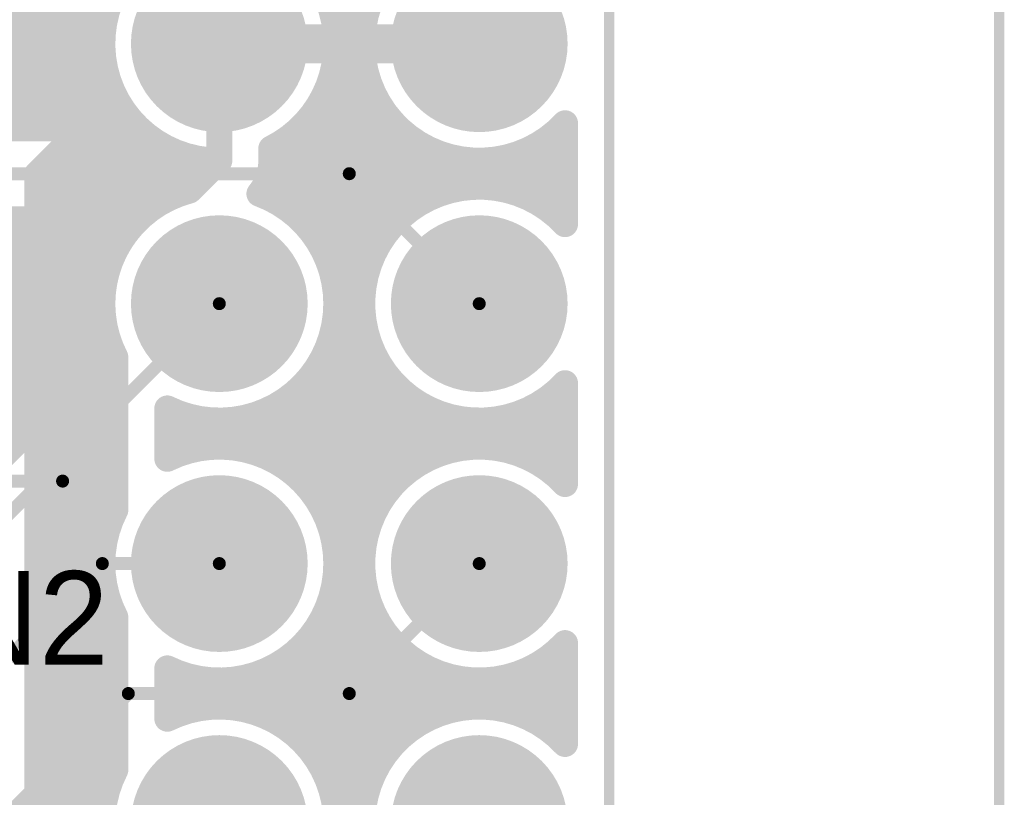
# Model space of a CAD drawing. Extents: x 11.97 to 13.92, y 4.15 to 5.65.
# Tile 51 of 52: x 13.47 to 13.85, y 5.11 to 5.41. Entities that reach past the tile are written whole.
import ezdxf

# ---------------------------------------------------------------- set-up
doc = ezdxf.new("R2010")
doc.units = 0
doc.layers.get('0').update_dxf_attribs({"linetype": 'CONTINUOUS'})
for name, color, linetype in [('BOTTOMLAYER', 5, 'CONTINUOUS'), ('BOTTOMSOLDER', 6, 'CONTINUOUS'), ('KEEPOUTLAYER', 6, 'CONTINUOUS'), ('MECHANICAL1', 6, 'CONTINUOUS'), ('MULTILAYER', 9, 'CONTINUOUS'), ('TOPLAYER', 1, 'CONTINUOUS'), ('TOPOVERLAY', 2, 'CONTINUOUS'), ('TOPPASTE', 8, 'CONTINUOUS'), ('TOPSOLDER', 216, 'CONTINUOUS')]:
    doc.layers.add(name, color=color, linetype=linetype)

# ---------------------------------------------------------------- blocks, each defined once
blk = doc.blocks.new('PH2_0_6P_48')
at = {"layer": 'TOPLAYER'}
blk.add_solid([(0.261684, 0.02969), (0.320739, 0.02969), (0.261684, 0.12969), (0.320739, 0.12969)], dxfattribs=at)
at = {"layer": 'TOPOVERLAY', "const_width": 0.005}
for points in [[(0.314707, -0.118265), (0.314707, 0.18219)], [(0.249706, -0.118265), (0.314707, -0.118265)]]:
    blk.add_lwpolyline(points, dxfattribs=at)
at = {"layer": 'TOPOVERLAY', "const_width": 0.0025}
blk.add_lwpolyline([(0.313457, -0.118265, 1), (0.315956, -0.118265, 1)], format="xyb", close=True, dxfattribs=at)
blk.add_lwpolyline([(0.313457, -0.118265, 1), (0.315956, -0.118265, 1)], format="xyb", close=True, dxfattribs=at)
at = {"layer": 'TOPPASTE'}
blk.add_solid([(0.261684, 0.02969), (0.320739, 0.02969), (0.261684, 0.12969), (0.320739, 0.12969)], dxfattribs=at)
at = {"layer": 'TOPSOLDER'}
blk.add_solid([(0.257684, 0.02569), (0.324739, 0.02569), (0.257684, 0.13369), (0.324739, 0.13369)], dxfattribs=at)
blk = doc.blocks.new('MM_MOTOR_51')
at = {"layer": 'BOTTOMSOLDER', "const_width": 0.034}
for points in [[(0.883, 0, 1), (0.917, 0, 1)], [(0.983, 0, 1), (1.017, 0, 1)], [(1.083, 0, 1), (1.117, 0, 1)], [(1.183, 0, 1), (1.217, 0, 1)], [(0.883, -0.1, 1), (0.917, -0.1, 1)], [(0.983, -0.1, 1), (1.017, -0.1, 1)], [(1.083, -0.1, 1), (1.117, -0.1, 1)], [(1.183, -0.1, 1), (1.217, -0.1, 1)]]:
    blk.add_lwpolyline(points, format="xyb", close=True, dxfattribs=at)
at = {"layer": 'MULTILAYER', "const_width": 0.03}
for points in [[(0.885, 0, 1), (0.915, 0, 1)], [(0.985, 0, 1), (1.015, 0, 1)], [(1.085, 0, 1), (1.115, 0, 1)], [(1.185, 0, 1), (1.215, 0, 1)], [(0.885, -0.1, 1), (0.915, -0.1, 1)], [(0.985, -0.1, 1), (1.015, -0.1, 1)], [(1.085, -0.1, 1), (1.115, -0.1, 1)], [(1.185, -0.1, 1), (1.215, -0.1, 1)]]:
    blk.add_lwpolyline(points, format="xyb", close=True, dxfattribs=at)
at = {"layer": 'TOPSOLDER', "const_width": 0.034}
for points in [[(0.883, 0, 1), (0.917, 0, 1)], [(0.983, 0, 1), (1.017, 0, 1)], [(1.083, 0, 1), (1.117, 0, 1)], [(1.183, 0, 1), (1.217, 0, 1)], [(0.883, -0.1, 1), (0.917, -0.1, 1)], [(0.983, -0.1, 1), (1.017, -0.1, 1)], [(1.083, -0.1, 1), (1.117, -0.1, 1)], [(1.183, -0.1, 1), (1.217, -0.1, 1)]]:
    blk.add_lwpolyline(points, format="xyb", close=True, dxfattribs=at)

msp = doc.modelspace()

# ---------------------------------------------------------------- linework, layer by layer
at = {"layer": 'BOTTOMLAYER'}
for points, const_width in [([(13.472, 5.3675), (13.472, 5.483)], 0.01), ([(13.48, 5.3675), (13.48, 5.483)], 0.01), ([(13.488, 5.3675), (13.488, 5.483)], 0.01), ([(13.496, 5.3675), (13.496, 5.483)], 0.01), ([(13.504, 5.3675), (13.504, 5.483)], 0.01), ([(11.992, 5.408), (13.505717, 5.408)], 0.01), ([(13.55, 5.4), (13.65, 5.4)], 0.015), ([(11.992, 5.4), (13.505, 5.4)], 0.01), ([(11.992, 5.392), (13.505717, 5.392)], 0.01), ([(11.992, 5.384), (13.507941, 5.384)], 0.01), ([(11.992, 5.376), (13.511934, 5.376)], 0.01), ([(13.512, 5.3675), (13.512, 5.375896)], 0.01), ([(12.992756, 5.368), (13.518361, 5.368)], 0.01), ([(13.17, 5.3675), (13.518875, 5.3675)], 0.01), ([(13.17, 5.35), (13.6, 5.35)], 0.005), ([(13.6, 5.35), (13.65, 5.3)], 0.005), ([(13.177249, 5.3325), (13.518875, 5.3325)], 0.01), ([(13.472, 5.246749), (13.472, 5.3325)], 0.01), ([(13.48, 5.254749), (13.48, 5.3325)], 0.01), ([(13.488, 5.262749), (13.488, 5.3325)], 0.01), ([(13.496, 5.270749), (13.496, 5.3325)], 0.01), ([(13.504, 5.278749), (13.504, 5.3325)], 0.01), ([(13.512, 5.324104), (13.512, 5.3325)], 0.01), ([(13.172749, 5.328), (13.514772, 5.328)], 0.01), ([(13.164749, 5.32), (13.509689, 5.32)], 0.01), ([(13.156749, 5.312), (13.50663, 5.312)], 0.01), ([(13.148749, 5.304), (13.505178, 5.304)], 0.01), ([(13.140749, 5.296), (13.505178, 5.296)], 0.01), ([(13.4025, 5.1525), (13.55, 5.3)], 0.005), ([(13.132749, 5.288), (13.50663, 5.288)], 0.01), ([(13.390126, 5.164874), (13.508311, 5.283059)], 0.01), ([(13.124749, 5.28), (13.505251, 5.28)], 0.01), ([(13.116749, 5.272), (13.497251, 5.272)], 0.01), ([(13.108749, 5.264), (13.489251, 5.264)], 0.01), ([(13.100749, 5.256), (13.481251, 5.256)], 0.01), ([(13.092749, 5.248), (13.473251, 5.248)], 0.01), ([(13.4275, 5.1225), (13.505, 5.2)], 0.005), ([(13.505, 5.2), (13.55, 5.2)], 0.005), ([(13.6, 5.15), (13.65, 5.2)], 0.005), ([(13.465, 5.1), (13.515, 5.15)], 0.005), ([(13.515, 5.15), (13.6, 5.15)], 0.005)]:
    msp.add_lwpolyline(points, dxfattribs=dict(at, const_width=const_width))
at = {"layer": 'BOTTOMLAYER', "const_width": 0.01}
for points in [[(13.518875, 5.3675, -1.152787), (13.588971, 5.4225)], [(13.508311, 5.283059, -0.307415), (13.518875, 5.3325)]]:
    msp.add_lwpolyline(points, format="xyb", dxfattribs=at)
at = {"layer": 'BOTTOMLAYER'}
for points, const_width in [([(13.503217, 5.408, 1), (13.508217, 5.408, 1)], 0.005), ([(13.54625, 5.4, 1), (13.55375, 5.4, 1)], 0.0075), ([(13.64625, 5.4, 1), (13.65375, 5.4, 1)], 0.0075), ([(13.5025, 5.4, 1), (13.5075, 5.4, 1)], 0.005), ([(13.503217, 5.392, 1), (13.508217, 5.392, 1)], 0.005), ([(13.505441, 5.384, 1), (13.51044, 5.384, 1)], 0.005), ([(13.509434, 5.376, 1), (13.514434, 5.376, 1)], 0.005), ([(13.5095, 5.375896, 1), (13.5145, 5.375896, 1)], 0.005), ([(13.4695, 5.3675, 1), (13.4745, 5.3675, 1)], 0.005), ([(13.4775, 5.3675, 1), (13.4825, 5.3675, 1)], 0.005), ([(13.4855, 5.3675, 1), (13.4905, 5.3675, 1)], 0.005), ([(13.4935, 5.3675, 1), (13.4985, 5.3675, 1)], 0.005), ([(13.5015, 5.3675, 1), (13.5065, 5.3675, 1)], 0.005), ([(13.5095, 5.3675, 1), (13.5145, 5.3675, 1)], 0.005), ([(13.515861, 5.368, 1), (13.520861, 5.368, 1)], 0.005), ([(13.516375, 5.3675, 1), (13.521375, 5.3675, 1)], 0.005), ([(13.516375, 5.3675, 1), (13.521375, 5.3675, 1)], 0.005), ([(13.59875, 5.35, 1), (13.60125, 5.35, 1)], 0.0025), ([(13.59875, 5.35, 1), (13.60125, 5.35, 1)], 0.0025), ([(13.4695, 5.3325, 1), (13.4745, 5.3325, 1)], 0.005), ([(13.4775, 5.3325, 1), (13.4825, 5.3325, 1)], 0.005), ([(13.4855, 5.3325, 1), (13.4905, 5.3325, 1)], 0.005), ([(13.4935, 5.3325, 1), (13.4985, 5.3325, 1)], 0.005), ([(13.5015, 5.3325, 1), (13.5065, 5.3325, 1)], 0.005), ([(13.5095, 5.3325, 1), (13.5145, 5.3325, 1)], 0.005), ([(13.516375, 5.3325, 1), (13.521375, 5.3325, 1)], 0.005), ([(13.516375, 5.3325, 1), (13.521375, 5.3325, 1)], 0.005), ([(13.512272, 5.328, 1), (13.517272, 5.328, 1)], 0.005), ([(13.5095, 5.324104, 1), (13.5145, 5.324104, 1)], 0.005), ([(13.507189, 5.32, 1), (13.512189, 5.32, 1)], 0.005), ([(13.504129, 5.312, 1), (13.50913, 5.312, 1)], 0.005), ([(13.502678, 5.304, 1), (13.507678, 5.304, 1)], 0.005), ([(13.502678, 5.296, 1), (13.507678, 5.296, 1)], 0.005), ([(13.54875, 5.3, 1), (13.55125, 5.3, 1)], 0.0025), ([(13.64875, 5.3, 1), (13.65125, 5.3, 1)], 0.0025), ([(13.504129, 5.288, 1), (13.50913, 5.288, 1)], 0.005), ([(13.505811, 5.283059, 1), (13.51081, 5.283059, 1)], 0.005), ([(13.505811, 5.283059, 1), (13.51081, 5.283059, 1)], 0.005), ([(13.502751, 5.28, 1), (13.507751, 5.28, 1)], 0.005), ([(13.5015, 5.278749, 1), (13.5065, 5.278749, 1)], 0.005), ([(13.494751, 5.272, 1), (13.499751, 5.272, 1)], 0.005), ([(13.4935, 5.270749, 1), (13.4985, 5.270749, 1)], 0.005), ([(13.4855, 5.262749, 1), (13.4905, 5.262749, 1)], 0.005), ([(13.486751, 5.264, 1), (13.491751, 5.264, 1)], 0.005), ([(13.4775, 5.254749, 1), (13.4825, 5.254749, 1)], 0.005), ([(13.478751, 5.256, 1), (13.483751, 5.256, 1)], 0.005), ([(13.4695, 5.246749, 1), (13.4745, 5.246749, 1)], 0.005), ([(13.470751, 5.248, 1), (13.475751, 5.248, 1)], 0.005), ([(13.50375, 5.2, 1), (13.50625, 5.2, 1)], 0.0025), ([(13.50375, 5.2, 1), (13.50625, 5.2, 1)], 0.0025), ([(13.54875, 5.2, 1), (13.55125, 5.2, 1)], 0.0025), ([(13.64875, 5.2, 1), (13.65125, 5.2, 1)], 0.0025), ([(13.51375, 5.15, 1), (13.51625, 5.15, 1)], 0.0025), ([(13.51375, 5.15, 1), (13.51625, 5.15, 1)], 0.0025), ([(13.59875, 5.15, 1), (13.60125, 5.15, 1)], 0.0025), ([(13.59875, 5.15, 1), (13.60125, 5.15, 1)], 0.0025)]:
    msp.add_lwpolyline(points, format="xyb", close=True, dxfattribs=dict(at, const_width=const_width))
at = {"layer": 'KEEPOUTLAYER', "const_width": 0.004}
msp.add_lwpolyline([(13.7, 4.15), (13.7, 5.5)], dxfattribs=at)
at = {"layer": 'MECHANICAL1', "const_width": 0.004}
for points in [[(13.7, 4.15), (13.7, 5.5)], [(13.85, 5.048527), (13.85, 5.5)]]:
    msp.add_lwpolyline(points, dxfattribs=at)
at = {"layer": 'TOPLAYER', "const_width": 0.01}
for points in [[(13.6, 4.824365), (13.6, 5.483)], [(13.594283, 5.408), (13.605717, 5.408)], [(13.55, 5.355), (13.55, 5.4)], [(13.55, 5.36), (13.55, 5.4)], [(13.595, 5.4), (13.605, 5.4)], [(13.594283, 5.392), (13.605717, 5.392)], [(13.592, 5.316155), (13.592, 5.383845)], [(13.592059, 5.384), (13.60794, 5.384)], [(13.608, 5.316155), (13.608, 5.383845)], [(13.510739, 5.36469), (13.510739, 5.378009)], [(13.512, 5.324104), (13.512, 5.375896)], [(13.588066, 5.376), (13.611934, 5.376)], [(13.584, 5.329479), (13.584, 5.370521)], [(13.616, 5.329479), (13.616, 5.370521)], [(13.510739, 5.368), (13.518361, 5.368)], [(13.52, 5.333541), (13.52, 5.366459)], [(13.581639, 5.368), (13.618361, 5.368)], [(13.68, 5.333541), (13.68, 5.366459)], [(13.683, 5.330594), (13.683, 5.369406)], [(13.48, 5.35), (13.49469, 5.36469)], [(13.49469, 5.36469), (13.510739, 5.36469)], [(13.496, 4.70287), (13.496, 5.36469)], [(13.504, 4.71087), (13.504, 5.36469)], [(13.576, 5.336729), (13.576, 5.363271)], [(13.624, 5.336729), (13.624, 5.363271)], [(13.49, 5.36), (13.529385, 5.36)], [(13.528, 5.339256), (13.528, 5.360744)], [(13.57, 5.355), (13.57, 5.359689)], [(13.570616, 5.36), (13.629385, 5.36)], [(13.670616, 5.36), (13.683, 5.36)], [(13.672, 5.339256), (13.672, 5.360744)], [(13.488, 5.084798), (13.488, 5.358)], [(13.536, 5.342767), (13.536, 5.357233)], [(13.538508, 5.343508), (13.55, 5.355)], [(13.539, 5.344), (13.55, 5.355)], [(13.544, 5.349), (13.544, 5.355402)], [(13.632, 5.341243), (13.632, 5.358757)], [(13.64, 5.343875), (13.64, 5.356125)], [(13.648, 5.344956), (13.648, 5.355044)], [(13.656, 5.344598), (13.656, 5.355402)], [(13.664, 5.342767), (13.664, 5.357233)], [(13.482, 5.352), (13.547, 5.352)], [(13.569774, 5.352), (13.683, 5.352)], [(13.48, 5.095), (13.48, 5.35)], [(13.48, 5.095), (13.48, 5.35)], [(13.48, 5.344), (13.539, 5.344)], [(13.566703, 5.344), (13.640566, 5.344)], [(13.568, 5.341243), (13.568, 5.346282)], [(13.659434, 5.344), (13.683, 5.344)], [(13.48, 5.336), (13.523, 5.336)], [(13.577, 5.336), (13.623, 5.336)], [(13.677, 5.336), (13.683, 5.336)], [(13.48, 5.328), (13.514772, 5.328)], [(13.585228, 5.328), (13.614772, 5.328)], [(13.48, 5.32), (13.509689, 5.32)], [(13.590311, 5.32), (13.609689, 5.32)], [(13.48, 5.312), (13.50663, 5.312)], [(13.593371, 5.312), (13.60663, 5.312)], [(13.48, 5.304), (13.505178, 5.304)], [(13.594822, 5.304), (13.605178, 5.304)], [(13.48, 5.296), (13.505178, 5.296)], [(13.594822, 5.296), (13.605178, 5.296)], [(13.48, 5.288), (13.50663, 5.288)], [(13.593371, 5.288), (13.60663, 5.288)], [(13.592, 5.216156), (13.592, 5.283844)], [(13.608, 5.216156), (13.608, 5.283844)], [(13.48, 5.28), (13.509689, 5.28)], [(13.51, 5.220616), (13.51, 5.279384)], [(13.590311, 5.28), (13.609689, 5.28)], [(13.48, 5.272), (13.51, 5.272)], [(13.585228, 5.272), (13.614772, 5.272)], [(13.584, 5.229479), (13.584, 5.270521)], [(13.616, 5.229479), (13.616, 5.270521)], [(13.683, 5.230594), (13.683, 5.269406)], [(13.68, 5.233541), (13.68, 5.266459)], [(13.48, 5.264), (13.51, 5.264)], [(13.576, 5.236729), (13.576, 5.263271)], [(13.577, 5.264), (13.623, 5.264)], [(13.624, 5.236729), (13.624, 5.263271)], [(13.672, 5.239256), (13.672, 5.260744)], [(13.677, 5.264), (13.683, 5.264)], [(13.53, 5.240311), (13.53, 5.259689)], [(13.536, 5.242767), (13.536, 5.257233)], [(13.568, 5.241243), (13.568, 5.258757)], [(13.632, 5.241243), (13.632, 5.258757)], [(13.664, 5.242767), (13.664, 5.257233)], [(13.48, 5.256), (13.51, 5.256)], [(13.53, 5.256), (13.540566, 5.256)], [(13.544, 5.244598), (13.544, 5.255402)], [(13.552, 5.244955), (13.552, 5.255045)], [(13.559434, 5.256), (13.640566, 5.256)], [(13.56, 5.243875), (13.56, 5.256125)], [(13.64, 5.243875), (13.64, 5.256125)], [(13.648, 5.244955), (13.648, 5.255045)], [(13.656, 5.244598), (13.656, 5.255402)], [(13.659434, 5.256), (13.683, 5.256)], [(13.48, 5.248), (13.51, 5.248)], [(13.53, 5.248), (13.683, 5.248)], [(13.48, 5.24), (13.51, 5.24)], [(13.570616, 5.24), (13.629385, 5.24)], [(13.670616, 5.24), (13.683, 5.24)], [(13.48, 5.232), (13.51, 5.232)], [(13.581639, 5.232), (13.618361, 5.232)], [(13.48, 5.224), (13.51, 5.224)], [(13.588066, 5.224), (13.611934, 5.224)], [(13.48, 5.216), (13.507941, 5.216)], [(13.592059, 5.216), (13.60794, 5.216)], [(13.48, 5.208), (13.505717, 5.208)], [(13.594283, 5.208), (13.605717, 5.208)], [(13.48, 5.2), (13.505, 5.2)], [(13.595, 5.2), (13.605, 5.2)], [(13.48, 5.192), (13.505717, 5.192)], [(13.594283, 5.192), (13.605717, 5.192)], [(13.48, 5.184), (13.507941, 5.184)], [(13.592, 5.116155), (13.592, 5.183845)], [(13.592059, 5.184), (13.60794, 5.184)], [(13.608, 5.116155), (13.608, 5.183845)], [(13.51, 5.120616), (13.51, 5.179385)], [(13.48, 5.176), (13.51, 5.176)], [(13.588066, 5.176), (13.611934, 5.176)], [(13.584, 5.129479), (13.584, 5.170521)], [(13.616, 5.129479), (13.616, 5.170521)], [(13.683, 5.130594), (13.683, 5.169406)], [(13.48, 5.168), (13.51, 5.168)], [(13.581639, 5.168), (13.618361, 5.168)], [(13.68, 5.133541), (13.68, 5.166459)], [(13.576, 5.136729), (13.576, 5.163271)], [(13.624, 5.136729), (13.624, 5.163271)], [(13.48, 5.16), (13.51, 5.16)], [(13.53, 5.140311), (13.53, 5.159689)], [(13.568, 5.141243), (13.568, 5.158757)], [(13.570616, 5.16), (13.629385, 5.16)], [(13.632, 5.141243), (13.632, 5.158757)], [(13.670616, 5.16), (13.683, 5.16)], [(13.672, 5.139256), (13.672, 5.160744)], [(13.536, 5.142767), (13.536, 5.157233)], [(13.544, 5.144598), (13.544, 5.155402)], [(13.552, 5.144956), (13.552, 5.155044)], [(13.56, 5.143875), (13.56, 5.156125)], [(13.64, 5.143875), (13.64, 5.156125)], [(13.648, 5.144956), (13.648, 5.155044)], [(13.656, 5.144598), (13.656, 5.155402)], [(13.664, 5.142767), (13.664, 5.157233)], [(13.48, 5.152), (13.51, 5.152)], [(13.53, 5.152), (13.683, 5.152)], [(13.48, 5.144), (13.51, 5.144)], [(13.53, 5.144), (13.540566, 5.144)], [(13.559434, 5.144), (13.640566, 5.144)], [(13.659434, 5.144), (13.683, 5.144)], [(13.48, 5.136), (13.51, 5.136)], [(13.577, 5.136), (13.623, 5.136)], [(13.677, 5.136), (13.683, 5.136)], [(13.48, 5.128), (13.51, 5.128)], [(13.585228, 5.128), (13.614772, 5.128)], [(13.48, 5.12), (13.509689, 5.12)], [(13.590311, 5.12), (13.609689, 5.12)], [(13.48, 5.112), (13.50663, 5.112)], [(13.593371, 5.112), (13.60663, 5.112)]]:
    msp.add_lwpolyline(points, dxfattribs=at)
for points in [[(13.510739, 5.421991, -0.772512), (13.595, 5.4)], [(13.683, 5.369406, -2.54951), (13.683, 5.430594)], [(13.595, 5.4, -0.284915), (13.57, 5.359689)], [(13.55, 5.355, -0.271441), (13.510739, 5.378009)], [(13.57, 5.355, -0.174174), (13.565428, 5.342273)], [(13.57, 5.355, -0.174174), (13.565428, 5.342273)], [(13.57, 5.355, -0.174174), (13.565428, 5.342273)], [(13.57, 5.355, -0.174174), (13.565428, 5.342273)], [(13.683, 5.269406, -2.54951), (13.683, 5.330594)], [(13.51, 5.279384, -0.479494), (13.538508, 5.343508)], [(13.565428, 5.342273, -0.315059), (13.595, 5.3)], [(13.595, 5.3, -0.556523), (13.53, 5.259689)], [(13.53, 5.240311, -0.556523), (13.595, 5.2)], [(13.683, 5.169406, -2.54951), (13.683, 5.230594)], [(13.51, 5.179385, -0.242536), (13.51, 5.220616)], [(13.595, 5.2, -0.556523), (13.53, 5.159689)], [(13.53, 5.140311, -0.556523), (13.595, 5.1)], [(13.683, 5.069406, -2.54951), (13.683, 5.130594)], [(13.51, 5.079384, -0.242536), (13.51, 5.120616)]]:
    msp.add_lwpolyline(points, format="xyb", dxfattribs=at)
at = {"layer": 'TOPLAYER', "const_width": 0.005}
for points in [[(13.591783, 5.408, 1), (13.596783, 5.408, 1)], [(13.603217, 5.408, 1), (13.608217, 5.408, 1)], [(13.5475, 5.4, 1), (13.5525, 5.4, 1)], [(13.5475, 5.4, 1), (13.5525, 5.4, 1)], [(13.5925, 5.4, 1), (13.5975, 5.4, 1)], [(13.5925, 5.4, 1), (13.5975, 5.4, 1)], [(13.5925, 5.4, 1), (13.5975, 5.4, 1)], [(13.6025, 5.4, 1), (13.6075, 5.4, 1)], [(13.591783, 5.392, 1), (13.596783, 5.392, 1)], [(13.603217, 5.392, 1), (13.608217, 5.392, 1)], [(13.5895, 5.383845, 1), (13.5945, 5.383845, 1)], [(13.58956, 5.384, 1), (13.59456, 5.384, 1)], [(13.605441, 5.384, 1), (13.61044, 5.384, 1)], [(13.6055, 5.383845, 1), (13.6105, 5.383845, 1)], [(13.508239, 5.378009, 1), (13.513239, 5.378009, 1)], [(13.508239, 5.378009, 1), (13.513239, 5.378009, 1)], [(13.5095, 5.375896, 1), (13.5145, 5.375896, 1)], [(13.585566, 5.376, 1), (13.590566, 5.376, 1)], [(13.609434, 5.376, 1), (13.614434, 5.376, 1)], [(13.5815, 5.370521, 1), (13.5865, 5.370521, 1)], [(13.6135, 5.370521, 1), (13.6185, 5.370521, 1)], [(13.508239, 5.368, 1), (13.513239, 5.368, 1)], [(13.515861, 5.368, 1), (13.520861, 5.368, 1)], [(13.5175, 5.366459, 1), (13.5225, 5.366459, 1)], [(13.579139, 5.368, 1), (13.584139, 5.368, 1)], [(13.615861, 5.368, 1), (13.620861, 5.368, 1)], [(13.6775, 5.366459, 1), (13.6825, 5.366459, 1)], [(13.6805, 5.369406, 1), (13.6855, 5.369406, 1)], [(13.6805, 5.369406, 1), (13.6855, 5.369406, 1)], [(13.49219, 5.36469, 1), (13.49719, 5.36469, 1)], [(13.49219, 5.36469, 1), (13.49719, 5.36469, 1)], [(13.4935, 5.36469, 1), (13.4985, 5.36469, 1)], [(13.5015, 5.36469, 1), (13.5065, 5.36469, 1)], [(13.508239, 5.36469, 1), (13.513239, 5.36469, 1)], [(13.508239, 5.36469, 1), (13.513239, 5.36469, 1)], [(13.5735, 5.363271, 1), (13.5785, 5.363271, 1)], [(13.6215, 5.363271, 1), (13.6265, 5.363271, 1)], [(13.4875, 5.36, 1), (13.4925, 5.36, 1)], [(13.5255, 5.360744, 1), (13.5305, 5.360744, 1)], [(13.526884, 5.36, 1), (13.531885, 5.36, 1)], [(13.5475, 5.36, 1), (13.5525, 5.36, 1)], [(13.5675, 5.359689, 1), (13.5725, 5.359689, 1)], [(13.5675, 5.359689, 1), (13.5725, 5.359689, 1)], [(13.568115, 5.36, 1), (13.573116, 5.36, 1)], [(13.626884, 5.36, 1), (13.631884, 5.36, 1)], [(13.668116, 5.36, 1), (13.673115, 5.36, 1)], [(13.6695, 5.360744, 1), (13.6745, 5.360744, 1)], [(13.6805, 5.36, 1), (13.6855, 5.36, 1)], [(13.4855, 5.358, 1), (13.4905, 5.358, 1)], [(13.5335, 5.357233, 1), (13.5385, 5.357233, 1)], [(13.5415, 5.355402, 1), (13.5465, 5.355402, 1)], [(13.5475, 5.355, 1), (13.5525, 5.355, 1)], [(13.5475, 5.355, 1), (13.5525, 5.355, 1)], [(13.5475, 5.355, 1), (13.5525, 5.355, 1)], [(13.5475, 5.355, 1), (13.5525, 5.355, 1)], [(13.5675, 5.355, 1), (13.5725, 5.355, 1)], [(13.5675, 5.355, 1), (13.5725, 5.355, 1)], [(13.5675, 5.355, 1), (13.5725, 5.355, 1)], [(13.5675, 5.355, 1), (13.5725, 5.355, 1)], [(13.5675, 5.355, 1), (13.5725, 5.355, 1)], [(13.6295, 5.358757, 1), (13.6345, 5.358757, 1)], [(13.6375, 5.356125, 1), (13.6425, 5.356125, 1)], [(13.6455, 5.355044, 1), (13.6505, 5.355044, 1)], [(13.6535, 5.355402, 1), (13.6585, 5.355402, 1)], [(13.6615, 5.357233, 1), (13.6665, 5.357233, 1)], [(13.4795, 5.352, 1), (13.4845, 5.352, 1)], [(13.5445, 5.352, 1), (13.5495, 5.352, 1)], [(13.567274, 5.352, 1), (13.572274, 5.352, 1)], [(13.6805, 5.352, 1), (13.6855, 5.352, 1)], [(13.4775, 5.35, 1), (13.4825, 5.35, 1)], [(13.4775, 5.35, 1), (13.4825, 5.35, 1)], [(13.4775, 5.35, 1), (13.4825, 5.35, 1)], [(13.5415, 5.349, 1), (13.5465, 5.349, 1)], [(13.4775, 5.344, 1), (13.4825, 5.344, 1)], [(13.5365, 5.344, 1), (13.5415, 5.344, 1)], [(13.5365, 5.344, 1), (13.5415, 5.344, 1)], [(13.564203, 5.344, 1), (13.569203, 5.344, 1)], [(13.5655, 5.346282, 1), (13.5705, 5.346282, 1)], [(13.6375, 5.343875, 1), (13.6425, 5.343875, 1)], [(13.638066, 5.344, 1), (13.643066, 5.344, 1)], [(13.6455, 5.344956, 1), (13.6505, 5.344956, 1)], [(13.6535, 5.344598, 1), (13.6585, 5.344598, 1)], [(13.656934, 5.344, 1), (13.661934, 5.344, 1)], [(13.6805, 5.344, 1), (13.6855, 5.344, 1)], [(13.5335, 5.342767, 1), (13.5385, 5.342767, 1)], [(13.536008, 5.343508, 1), (13.541008, 5.343508, 1)], [(13.536008, 5.343508, 1), (13.541008, 5.343508, 1)], [(13.562928, 5.342273, 1), (13.567928, 5.342273, 1)], [(13.562928, 5.342273, 1), (13.567928, 5.342273, 1)], [(13.562928, 5.342273, 1), (13.567928, 5.342273, 1)], [(13.562928, 5.342273, 1), (13.567928, 5.342273, 1)], [(13.562928, 5.342273, 1), (13.567928, 5.342273, 1)], [(13.5655, 5.341243, 1), (13.5705, 5.341243, 1)], [(13.6295, 5.341243, 1), (13.6345, 5.341243, 1)], [(13.6615, 5.342767, 1), (13.6665, 5.342767, 1)], [(13.5255, 5.339256, 1), (13.5305, 5.339256, 1)], [(13.5735, 5.336729, 1), (13.5785, 5.336729, 1)], [(13.6215, 5.336729, 1), (13.6265, 5.336729, 1)], [(13.6695, 5.339256, 1), (13.6745, 5.339256, 1)], [(13.4775, 5.336, 1), (13.4825, 5.336, 1)], [(13.5175, 5.333541, 1), (13.5225, 5.333541, 1)], [(13.5205, 5.336, 1), (13.5255, 5.336, 1)], [(13.5745, 5.336, 1), (13.5795, 5.336, 1)], [(13.6205, 5.336, 1), (13.6255, 5.336, 1)], [(13.6745, 5.336, 1), (13.6795, 5.336, 1)], [(13.6775, 5.333541, 1), (13.6825, 5.333541, 1)], [(13.6805, 5.336, 1), (13.6855, 5.336, 1)], [(13.5815, 5.329479, 1), (13.5865, 5.329479, 1)], [(13.6135, 5.329479, 1), (13.6185, 5.329479, 1)], [(13.6805, 5.330594, 1), (13.6855, 5.330594, 1)], [(13.6805, 5.330594, 1), (13.6855, 5.330594, 1)], [(13.4775, 5.328, 1), (13.4825, 5.328, 1)], [(13.512272, 5.328, 1), (13.517272, 5.328, 1)], [(13.582728, 5.328, 1), (13.587728, 5.328, 1)], [(13.612272, 5.328, 1), (13.617272, 5.328, 1)], [(13.5095, 5.324104, 1), (13.5145, 5.324104, 1)], [(13.4775, 5.32, 1), (13.4825, 5.32, 1)], [(13.507189, 5.32, 1), (13.512189, 5.32, 1)], [(13.587811, 5.32, 1), (13.592811, 5.32, 1)], [(13.607189, 5.32, 1), (13.612189, 5.32, 1)], [(13.5895, 5.316155, 1), (13.5945, 5.316155, 1)], [(13.6055, 5.316155, 1), (13.6105, 5.316155, 1)], [(13.4775, 5.312, 1), (13.4825, 5.312, 1)], [(13.504129, 5.312, 1), (13.50913, 5.312, 1)], [(13.59087, 5.312, 1), (13.595871, 5.312, 1)], [(13.60413, 5.312, 1), (13.609129, 5.312, 1)], [(13.4775, 5.304, 1), (13.4825, 5.304, 1)], [(13.502678, 5.304, 1), (13.507678, 5.304, 1)], [(13.592322, 5.304, 1), (13.597322, 5.304, 1)], [(13.602678, 5.304, 1), (13.607678, 5.304, 1)], [(13.5925, 5.3, 1), (13.5975, 5.3, 1)], [(13.5925, 5.3, 1), (13.5975, 5.3, 1)], [(13.4775, 5.296, 1), (13.4825, 5.296, 1)], [(13.502678, 5.296, 1), (13.507678, 5.296, 1)], [(13.592322, 5.296, 1), (13.597322, 5.296, 1)], [(13.602678, 5.296, 1), (13.607678, 5.296, 1)], [(13.4775, 5.288, 1), (13.4825, 5.288, 1)], [(13.504129, 5.288, 1), (13.50913, 5.288, 1)], [(13.59087, 5.288, 1), (13.595871, 5.288, 1)], [(13.60413, 5.288, 1), (13.609129, 5.288, 1)], [(13.5895, 5.283844, 1), (13.5945, 5.283844, 1)], [(13.6055, 5.283844, 1), (13.6105, 5.283844, 1)], [(13.4775, 5.28, 1), (13.4825, 5.28, 1)], [(13.507189, 5.28, 1), (13.512189, 5.28, 1)], [(13.5075, 5.279384, 1), (13.5125, 5.279384, 1)], [(13.5075, 5.279384, 1), (13.5125, 5.279384, 1)], [(13.587811, 5.28, 1), (13.592811, 5.28, 1)], [(13.607189, 5.28, 1), (13.612189, 5.28, 1)], [(13.4775, 5.272, 1), (13.4825, 5.272, 1)], [(13.5075, 5.272, 1), (13.5125, 5.272, 1)], [(13.582728, 5.272, 1), (13.587728, 5.272, 1)], [(13.612272, 5.272, 1), (13.617272, 5.272, 1)], [(13.5815, 5.270521, 1), (13.5865, 5.270521, 1)], [(13.6135, 5.270521, 1), (13.6185, 5.270521, 1)], [(13.6805, 5.269406, 1), (13.6855, 5.269406, 1)], [(13.6805, 5.269406, 1), (13.6855, 5.269406, 1)], [(13.6775, 5.266459, 1), (13.6825, 5.266459, 1)], [(13.4775, 5.264, 1), (13.4825, 5.264, 1)], [(13.5075, 5.264, 1), (13.5125, 5.264, 1)], [(13.5735, 5.263271, 1), (13.5785, 5.263271, 1)], [(13.5745, 5.264, 1), (13.5795, 5.264, 1)], [(13.6205, 5.264, 1), (13.6255, 5.264, 1)], [(13.6215, 5.263271, 1), (13.6265, 5.263271, 1)], [(13.6695, 5.260744, 1), (13.6745, 5.260744, 1)], [(13.6745, 5.264, 1), (13.6795, 5.264, 1)], [(13.6805, 5.264, 1), (13.6855, 5.264, 1)], [(13.5275, 5.259689, 1), (13.5325, 5.259689, 1)], [(13.5275, 5.259689, 1), (13.5325, 5.259689, 1)], [(13.5335, 5.257233, 1), (13.5385, 5.257233, 1)], [(13.5655, 5.258757, 1), (13.5705, 5.258757, 1)], [(13.6295, 5.258757, 1), (13.6345, 5.258757, 1)], [(13.6615, 5.257233, 1), (13.6665, 5.257233, 1)], [(13.4775, 5.256, 1), (13.4825, 5.256, 1)], [(13.5075, 5.256, 1), (13.5125, 5.256, 1)], [(13.5275, 5.256, 1), (13.5325, 5.256, 1)], [(13.538066, 5.256, 1), (13.543066, 5.256, 1)], [(13.5415, 5.255402, 1), (13.5465, 5.255402, 1)], [(13.5495, 5.255045, 1), (13.5545, 5.255045, 1)], [(13.556934, 5.256, 1), (13.561934, 5.256, 1)], [(13.5575, 5.256125, 1), (13.5625, 5.256125, 1)], [(13.6375, 5.256125, 1), (13.6425, 5.256125, 1)], [(13.638066, 5.256, 1), (13.643066, 5.256, 1)], [(13.6455, 5.255045, 1), (13.6505, 5.255045, 1)], [(13.6535, 5.255402, 1), (13.6585, 5.255402, 1)], [(13.656934, 5.256, 1), (13.661934, 5.256, 1)], [(13.6805, 5.256, 1), (13.6855, 5.256, 1)], [(13.4775, 5.248, 1), (13.4825, 5.248, 1)], [(13.5075, 5.248, 1), (13.5125, 5.248, 1)], [(13.5275, 5.248, 1), (13.5325, 5.248, 1)], [(13.6805, 5.248, 1), (13.6855, 5.248, 1)], [(13.5335, 5.242767, 1), (13.5385, 5.242767, 1)], [(13.5415, 5.244598, 1), (13.5465, 5.244598, 1)], [(13.5495, 5.244955, 1), (13.5545, 5.244955, 1)], [(13.5575, 5.243875, 1), (13.5625, 5.243875, 1)], [(13.6375, 5.243875, 1), (13.6425, 5.243875, 1)], [(13.6455, 5.244955, 1), (13.6505, 5.244955, 1)], [(13.6535, 5.244598, 1), (13.6585, 5.244598, 1)], [(13.6615, 5.242767, 1), (13.6665, 5.242767, 1)], [(13.4775, 5.24, 1), (13.4825, 5.24, 1)], [(13.5075, 5.24, 1), (13.5125, 5.24, 1)], [(13.5275, 5.240311, 1), (13.5325, 5.240311, 1)], [(13.5275, 5.240311, 1), (13.5325, 5.240311, 1)], [(13.5655, 5.241243, 1), (13.5705, 5.241243, 1)], [(13.568115, 5.24, 1), (13.573116, 5.24, 1)], [(13.626884, 5.24, 1), (13.631884, 5.24, 1)], [(13.6295, 5.241243, 1), (13.6345, 5.241243, 1)], [(13.668116, 5.24, 1), (13.673115, 5.24, 1)], [(13.6695, 5.239256, 1), (13.6745, 5.239256, 1)], [(13.6805, 5.24, 1), (13.6855, 5.24, 1)], [(13.5735, 5.236729, 1), (13.5785, 5.236729, 1)], [(13.6215, 5.236729, 1), (13.6265, 5.236729, 1)], [(13.4775, 5.232, 1), (13.4825, 5.232, 1)], [(13.5075, 5.232, 1), (13.5125, 5.232, 1)], [(13.579139, 5.232, 1), (13.584139, 5.232, 1)], [(13.615861, 5.232, 1), (13.620861, 5.232, 1)], [(13.6775, 5.233541, 1), (13.6825, 5.233541, 1)], [(13.6805, 5.230594, 1), (13.6855, 5.230594, 1)], [(13.6805, 5.230594, 1), (13.6855, 5.230594, 1)], [(13.5815, 5.229479, 1), (13.5865, 5.229479, 1)], [(13.6135, 5.229479, 1), (13.6185, 5.229479, 1)], [(13.4775, 5.224, 1), (13.4825, 5.224, 1)], [(13.5075, 5.224, 1), (13.5125, 5.224, 1)], [(13.585566, 5.224, 1), (13.590566, 5.224, 1)], [(13.609434, 5.224, 1), (13.614434, 5.224, 1)], [(13.5075, 5.220616, 1), (13.5125, 5.220616, 1)], [(13.5075, 5.220616, 1), (13.5125, 5.220616, 1)], [(13.4775, 5.216, 1), (13.4825, 5.216, 1)], [(13.505441, 5.216, 1), (13.51044, 5.216, 1)], [(13.5895, 5.216156, 1), (13.5945, 5.216156, 1)], [(13.58956, 5.216, 1), (13.59456, 5.216, 1)], [(13.605441, 5.216, 1), (13.61044, 5.216, 1)], [(13.6055, 5.216156, 1), (13.6105, 5.216156, 1)], [(13.4775, 5.208, 1), (13.4825, 5.208, 1)], [(13.503217, 5.208, 1), (13.508217, 5.208, 1)], [(13.591783, 5.208, 1), (13.596783, 5.208, 1)], [(13.603217, 5.208, 1), (13.608217, 5.208, 1)], [(13.4775, 5.2, 1), (13.4825, 5.2, 1)], [(13.5025, 5.2, 1), (13.5075, 5.2, 1)], [(13.5925, 5.2, 1), (13.5975, 5.2, 1)], [(13.5925, 5.2, 1), (13.5975, 5.2, 1)], [(13.5925, 5.2, 1), (13.5975, 5.2, 1)], [(13.6025, 5.2, 1), (13.6075, 5.2, 1)], [(13.4775, 5.192, 1), (13.4825, 5.192, 1)], [(13.503217, 5.192, 1), (13.508217, 5.192, 1)], [(13.591783, 5.192, 1), (13.596783, 5.192, 1)], [(13.603217, 5.192, 1), (13.608217, 5.192, 1)], [(13.4775, 5.184, 1), (13.4825, 5.184, 1)], [(13.505441, 5.184, 1), (13.51044, 5.184, 1)], [(13.5895, 5.183845, 1), (13.5945, 5.183845, 1)], [(13.58956, 5.184, 1), (13.59456, 5.184, 1)], [(13.605441, 5.184, 1), (13.61044, 5.184, 1)], [(13.6055, 5.183845, 1), (13.6105, 5.183845, 1)], [(13.5075, 5.179385, 1), (13.5125, 5.179385, 1)], [(13.5075, 5.179385, 1), (13.5125, 5.179385, 1)], [(13.4775, 5.176, 1), (13.4825, 5.176, 1)], [(13.5075, 5.176, 1), (13.5125, 5.176, 1)], [(13.585566, 5.176, 1), (13.590566, 5.176, 1)], [(13.609434, 5.176, 1), (13.614434, 5.176, 1)], [(13.5815, 5.170521, 1), (13.5865, 5.170521, 1)], [(13.6135, 5.170521, 1), (13.6185, 5.170521, 1)], [(13.6805, 5.169406, 1), (13.6855, 5.169406, 1)], [(13.6805, 5.169406, 1), (13.6855, 5.169406, 1)], [(13.4775, 5.168, 1), (13.4825, 5.168, 1)], [(13.5075, 5.168, 1), (13.5125, 5.168, 1)], [(13.579139, 5.168, 1), (13.584139, 5.168, 1)], [(13.615861, 5.168, 1), (13.620861, 5.168, 1)], [(13.6775, 5.166459, 1), (13.6825, 5.166459, 1)], [(13.5735, 5.163271, 1), (13.5785, 5.163271, 1)], [(13.6215, 5.163271, 1), (13.6265, 5.163271, 1)], [(13.4775, 5.16, 1), (13.4825, 5.16, 1)], [(13.5075, 5.16, 1), (13.5125, 5.16, 1)], [(13.5275, 5.159689, 1), (13.5325, 5.159689, 1)], [(13.5275, 5.159689, 1), (13.5325, 5.159689, 1)], [(13.5655, 5.158757, 1), (13.5705, 5.158757, 1)], [(13.568115, 5.16, 1), (13.573116, 5.16, 1)], [(13.626884, 5.16, 1), (13.631884, 5.16, 1)], [(13.6295, 5.158757, 1), (13.6345, 5.158757, 1)], [(13.668116, 5.16, 1), (13.673115, 5.16, 1)], [(13.6695, 5.160744, 1), (13.6745, 5.160744, 1)], [(13.6805, 5.16, 1), (13.6855, 5.16, 1)], [(13.5335, 5.157233, 1), (13.5385, 5.157233, 1)], [(13.5415, 5.155402, 1), (13.5465, 5.155402, 1)], [(13.5495, 5.155044, 1), (13.5545, 5.155044, 1)], [(13.5575, 5.156125, 1), (13.5625, 5.156125, 1)], [(13.6375, 5.156125, 1), (13.6425, 5.156125, 1)], [(13.6455, 5.155044, 1), (13.6505, 5.155044, 1)], [(13.6535, 5.155402, 1), (13.6585, 5.155402, 1)], [(13.6615, 5.157233, 1), (13.6665, 5.157233, 1)], [(13.4775, 5.152, 1), (13.4825, 5.152, 1)], [(13.5075, 5.152, 1), (13.5125, 5.152, 1)], [(13.5275, 5.152, 1), (13.5325, 5.152, 1)], [(13.6805, 5.152, 1), (13.6855, 5.152, 1)], [(13.4775, 5.144, 1), (13.4825, 5.144, 1)], [(13.5075, 5.144, 1), (13.5125, 5.144, 1)], [(13.5275, 5.144, 1), (13.5325, 5.144, 1)], [(13.538066, 5.144, 1), (13.543066, 5.144, 1)], [(13.5415, 5.144598, 1), (13.5465, 5.144598, 1)], [(13.5495, 5.144956, 1), (13.5545, 5.144956, 1)], [(13.556934, 5.144, 1), (13.561934, 5.144, 1)], [(13.5575, 5.143875, 1), (13.5625, 5.143875, 1)], [(13.6375, 5.143875, 1), (13.6425, 5.143875, 1)], [(13.638066, 5.144, 1), (13.643066, 5.144, 1)], [(13.6455, 5.144956, 1), (13.6505, 5.144956, 1)], [(13.6535, 5.144598, 1), (13.6585, 5.144598, 1)], [(13.656934, 5.144, 1), (13.661934, 5.144, 1)], [(13.6805, 5.144, 1), (13.6855, 5.144, 1)], [(13.5275, 5.140311, 1), (13.5325, 5.140311, 1)], [(13.5275, 5.140311, 1), (13.5325, 5.140311, 1)], [(13.5335, 5.142767, 1), (13.5385, 5.142767, 1)], [(13.5655, 5.141243, 1), (13.5705, 5.141243, 1)], [(13.6295, 5.141243, 1), (13.6345, 5.141243, 1)], [(13.6615, 5.142767, 1), (13.6665, 5.142767, 1)], [(13.6695, 5.139256, 1), (13.6745, 5.139256, 1)], [(13.4775, 5.136, 1), (13.4825, 5.136, 1)], [(13.5075, 5.136, 1), (13.5125, 5.136, 1)], [(13.5735, 5.136729, 1), (13.5785, 5.136729, 1)], [(13.5745, 5.136, 1), (13.5795, 5.136, 1)], [(13.6205, 5.136, 1), (13.6255, 5.136, 1)], [(13.6215, 5.136729, 1), (13.6265, 5.136729, 1)], [(13.6745, 5.136, 1), (13.6795, 5.136, 1)], [(13.6805, 5.136, 1), (13.6855, 5.136, 1)], [(13.6775, 5.133541, 1), (13.6825, 5.133541, 1)], [(13.4775, 5.128, 1), (13.4825, 5.128, 1)], [(13.5075, 5.128, 1), (13.5125, 5.128, 1)], [(13.5815, 5.129479, 1), (13.5865, 5.129479, 1)], [(13.582728, 5.128, 1), (13.587728, 5.128, 1)], [(13.612272, 5.128, 1), (13.617272, 5.128, 1)], [(13.6135, 5.129479, 1), (13.6185, 5.129479, 1)], [(13.6805, 5.130594, 1), (13.6855, 5.130594, 1)], [(13.6805, 5.130594, 1), (13.6855, 5.130594, 1)], [(13.5075, 5.120616, 1), (13.5125, 5.120616, 1)], [(13.5075, 5.120616, 1), (13.5125, 5.120616, 1)], [(13.4775, 5.12, 1), (13.4825, 5.12, 1)], [(13.507189, 5.12, 1), (13.512189, 5.12, 1)], [(13.587811, 5.12, 1), (13.592811, 5.12, 1)], [(13.607189, 5.12, 1), (13.612189, 5.12, 1)], [(13.5895, 5.116155, 1), (13.5945, 5.116155, 1)], [(13.6055, 5.116155, 1), (13.6105, 5.116155, 1)], [(13.4775, 5.112, 1), (13.4825, 5.112, 1)], [(13.504129, 5.112, 1), (13.50913, 5.112, 1)], [(13.59087, 5.112, 1), (13.595871, 5.112, 1)], [(13.60413, 5.112, 1), (13.609129, 5.112, 1)]]:
    msp.add_lwpolyline(points, format="xyb", close=True, dxfattribs=at)

# ---------------------------------------------------------------- block references
for name, p, rotation in [('PH2_0_6P_48', (13.175, 5.35), 360), ('MM_MOTOR_51', (13.55, 4.2), 90)]:
    msp.add_blockref(name, p, dxfattribs=dict(rotation=rotation))

# ---------------------------------------------------------------- texts
at = {"layer": 'TOPOVERLAY'}
msp.add_text('CN2', height=0.036, dxfattribs=at).set_placement((13.41109, 5.16109))

doc.saveas('drawing.dxf')
